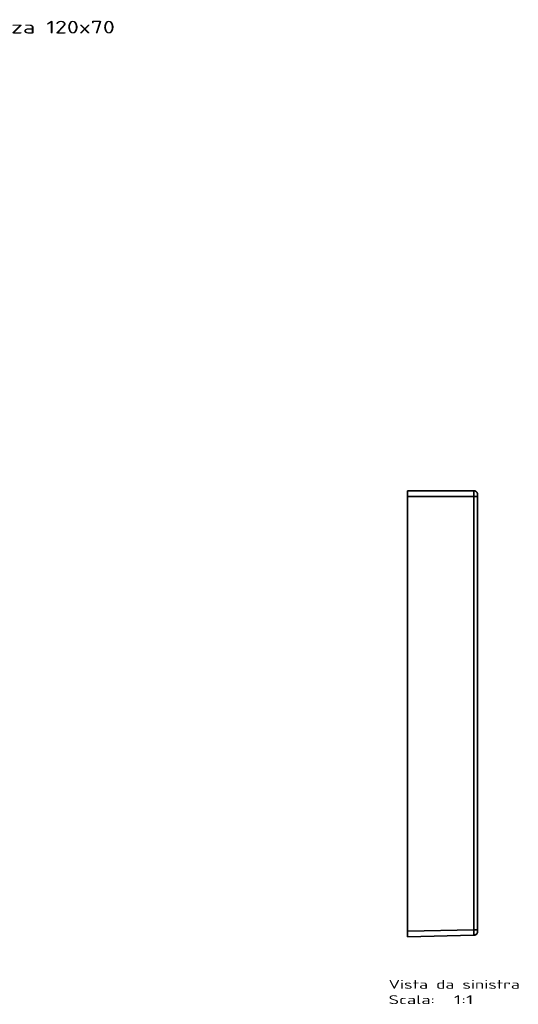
# Model space of a CAD drawing. Extents: x -8 to 2003, y -38 to 1514.
# Tile 31 of 31: x 1217 to 2003, y -37 to 1514. Entities that reach past the tile are written whole.
import ezdxf
from ezdxf.enums import TextEntityAlignment as Align

# ---------------------------------------------------------------- set-up
doc = ezdxf.new("R2010")
doc.units = 0
doc.layers.get('0').update_dxf_attribs({"lineweight": 13})
doc.styles.get("Standard").update_dxf_attribs({"font": 'isocp.shx'})

# ---------------------------------------------------------------- blocks, each defined once
blk = doc.blocks.new('BLOCK58')
at = {"color": 7, "lineweight": 13}
blk.add_text('1014 Piatto Doccia Plaza 120x70', height=20, dxfattribs=at).set_placement((660, 1432.2), (1197.8, 1432.2), align=Align.FIT)
blk = doc.blocks.new('BLOCK62')
at = {"color": 7, "lineweight": 13}
for s, p, p2 in [('Vista da sinistra', (-140, -72.6), (66.5, -72.6)), ('Scala:', (-140, -96.8), (-67.1, -96.8)), ('  1:1', (-67.1, -96.8), (-6.4, -96.8))]:
    blk.add_text(s, height=14, dxfattribs=at).set_placement(p, p2, align=Align.FIT)
blk = doc.blocks.new('BLOCK63')
at = {"color": 7, "lineweight": 35}
for p, q in [((-6, 711.9), (-110, 711.9)), ((-110, 711.9), (-6, 711.9)), ((-110, 703.1), (-5.8, 703.1)), ((-110, 703.1), (-5.8, 703.1)), ((-110, 703.1), (-110, 18.1)), ((-110, 703.1), (-110, 18.1)), ((-5.8, 20.5), (-5.8, 703.1)), ((-5.8, 20.5), (-5.8, 703.1)), ((0, 20.5), (0, 703.1)), ((-110, 18.1), (-5.8, 20.5)), ((-110, 18.1), (-5.8, 20.5)), ((-110, 9.4), (-5.8, 11.7)), ((-110, 9.4), (-5.8, 11.7)), ((-5.8, 11.7), (-110, 9.4)), ((-5.8, 11.7), (-110, 9.4))]:
    blk.add_line(p, q, dxfattribs=at)
at = {"color": 7, "lineweight": 35, "ltscale": 0.21875}
for p, q in [((-110, 703.1), (-110, 711.9)), ((-110, 711.9), (-110, 703.1))]:
    blk.add_line(p, q, dxfattribs=at)
at = {"color": 7, "lineweight": 35, "ltscale": 0.146073}
for p, q in [((-5.8, 703.1), (0, 703.1)), ((-5.8, 703.1), (0, 703.1)), ((-5.8, 20.5), (0, 20.5)), ((-5.8, 20.5), (0, 20.5))]:
    blk.add_line(p, q, dxfattribs=at)
at = {"color": 7, "lineweight": 35, "ltscale": 0.0875}
blk.add_line((0, 703.1), (0, 706.6), dxfattribs=at)
blk.add_line((0, 703.1), (0, 706.6), dxfattribs=at)
at = {"color": 7, "lineweight": 35, "ltscale": 0.218675}
for p, q in [((-110, 9.4), (-110, 18.1)), ((-110, 18.1), (-110, 9.4))]:
    blk.add_line(p, q, dxfattribs=at)
at = {"color": 7, "lineweight": 35, "ltscale": 0.08747}
blk.add_line((0, 17), (0, 20.5), dxfattribs=at)
blk.add_line((0, 17), (0, 20.5), dxfattribs=at)
at = {"color": 7, "lineweight": 35}
blk.add_ellipse((-6, 17), major_axis=(6, 0.01), ratio=0.874704, start_param=4.736972, end_param=5.527967, dxfattribs=at)
for points, knots in [([(-6, 711.9), (-5.2, 711.9), (-4.5, 711.8), (-3.8, 711.6), (-2.6, 711), (-1.6, 710.2), (-1.2, 709.8), (-0.6, 709), (-0.2, 708.1), (-0.1, 707.6), (0, 707.1), (0, 706.6)], [0, 0, 0, 0, 0, 0, 5.193357, 5.193357, 5.193357, 8.990427, 8.990427, 8.990427, 12.593378, 12.593378, 12.593378, 12.593378, 12.593378, 12.593378]), ([(-5.8, 703.1), (-5.8, 704.4), (-5.8, 705.8), (-5.9, 707), (-5.9, 708.9), (-5.9, 710.4), (-5.9, 710.9), (-5.9, 711.5), (-6, 711.8), (-6, 711.8), (-6, 711.9), (-6, 711.9)], [0, 0, 0, 0, 0, 0, 8.63575, 8.63575, 8.63575, 12.841899, 12.841899, 12.841899, 14.946726, 14.946726, 14.946726, 14.946726, 14.946726, 14.946726]), ([(-6, 711.9), (-5.2, 711.9), (-4.5, 711.8), (-3.8, 711.6), (-2.6, 711), (-1.6, 710.2), (-1.2, 709.8), (-0.6, 709), (-0.2, 708.1), (-0.1, 707.6), (0, 707.1), (0, 706.6)], [0, 0, 0, 0, 0, 0, 5.280156, 5.280156, 5.280156, 9.144016, 9.144016, 9.144016, 12.817085, 12.817085, 12.817085, 12.817085, 12.817085, 12.817085]), ([(-6, 711.9), (-6, 711.9), (-6, 711.8), (-6, 711.6), (-5.9, 710.9), (-5.9, 709.7), (-5.9, 708.7), (-5.9, 707), (-5.8, 705.1), (-5.8, 704.5), (-5.8, 703.8), (-5.8, 703.1)], [0, 0, 0, 0, 0, 0, 3.993028, 3.993028, 3.993028, 12.716558, 12.716558, 12.716558, 17.685084, 17.685084, 17.685084, 17.685084, 17.685084, 17.685084]), ([(-5.8, 11.7), (-5.8, 11.7), (-5.8, 11.8), (-5.8, 12), (-5.8, 12.6), (-5.8, 13.6), (-5.8, 14.3), (-5.8, 15.9), (-5.8, 17.7), (-5.8, 18.6), (-5.8, 19.6), (-5.8, 20.5)], [0, 0, 0, 0, 0, 0, 3.117507, 3.117507, 3.117507, 8.795826, 8.795826, 8.795826, 14.908095, 14.908095, 14.908095, 14.908095, 14.908095, 14.908095]), ([(-5.8, 20.5), (-5.8, 18.9), (-5.8, 17.4), (-5.8, 15.8), (-5.8, 13.8), (-5.8, 12.5), (-5.8, 12.2), (-5.8, 11.9), (-5.8, 11.8), (-5.8, 11.7), (-5.8, 11.7), (-5.8, 11.7)], [0, 0, 0, 0, 0, 0, 11.577837, 11.577837, 11.577837, 16.443239, 16.443239, 16.443239, 17.684697, 17.684697, 17.684697, 17.684697, 17.684697, 17.684697]), ([(-5.8, 11.7), (-5.1, 11.8), (-4.4, 11.9), (-3.7, 12.1), (-2.5, 12.6), (-1.5, 13.4), (-1.2, 13.8), (-0.6, 14.6), (-0.2, 15.6), (-0.1, 16), (0, 16.5), (0, 17)], [0, 0, 0, 0, 0, 0, 5.179777, 5.179777, 5.179777, 8.968729, 8.968729, 8.968729, 12.573494, 12.573494, 12.573494, 12.573494, 12.573494, 12.573494]), ([(-5.8, 11.7), (-5.1, 11.8), (-4.4, 11.9), (-3.7, 12.1), (-2.5, 12.6), (-1.5, 13.4), (-1.2, 13.8), (-0.6, 14.6), (-0.2, 15.6), (-0.1, 16), (0, 16.5), (0, 17)], [0, 0, 0, 0, 0, 0, 5.099816, 5.099816, 5.099816, 8.82722, 8.82722, 8.82722, 12.367422, 12.367422, 12.367422, 12.367422, 12.367422, 12.367422])]:
    blk.add_open_spline(points, degree=5, knots=knots, dxfattribs=at)

msp = doc.modelspace()

# ---------------------------------------------------------------- block references
at = {"lineweight": 0}
for name, p in [('BLOCK58', (169.5, 59.9)), ('BLOCK63', (1938.4, 59.9)), ('BLOCK62', (1938.4, 59.9))]:
    msp.add_blockref(name, p, dxfattribs=at)

doc.saveas('drawing.dxf')
